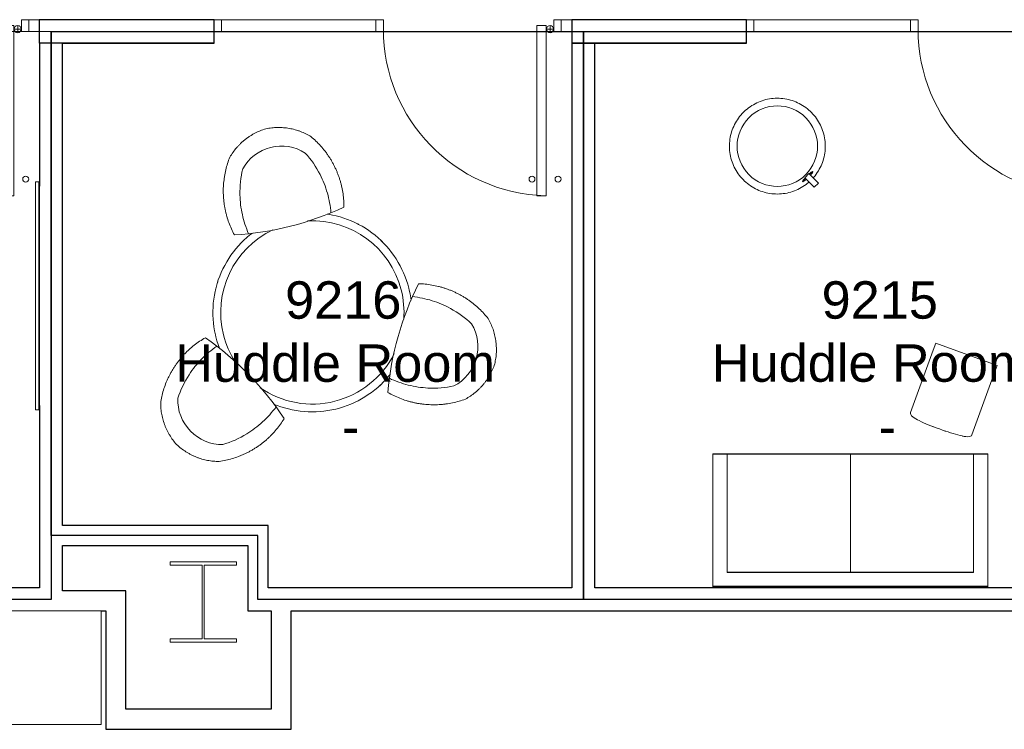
# Model space of a CAD drawing. Header units: inches. Extents: x -1 to 4727, y -3 to 1727.
# Tile 51 of 163: x 2143 to 2351, y 1135 to 1285. Entities that reach past the tile are written whole.
import ezdxf

# ---------------------------------------------------------------- set-up
doc = ezdxf.new("R2010")
doc.units = ezdxf.units.IN
doc.header["$LTSCALE"] = 42
doc.header["$MEASUREMENT"] = 0
doc.layers.get('0').update_dxf_attribs({"linetype": 'CONTINUOUS'})
for name, color, linetype in [('I-DOOR', 9, 'CONTINUOUS'), ('I-EQPM', 8, 'CONTINUOUS'), ('I-FURN', 8, 'CONTINUOUS'), ('I-FURN-CHAR', 9, 'CONTINUOUS'), ('I-GLAZ', 8, 'CONTINUOUS'), ('I-WALL', 8, 'CONTINUOUS'), ('Room Names & IDs', 7, 'CONTINUOUS'), ('S-COLS', 7, 'CONTINUOUS'), ('triLabelLayer', 7, 'CONTINUOUS'), ('triSpaceLayer', 7, 'CONTINUOUS')]:
    doc.layers.add(name, color=color, linetype=linetype)
doc.styles.add('PDF Helvetica', font='Helvetica.ttf')
doc.styles.get("Standard").update_dxf_attribs({"font": 'romans.shx'})

# ---------------------------------------------------------------- blocks, each defined once
blk = doc.blocks.new('Door CW - Single - Offset Pivot Hinge - Single Swing - w Rails - Default - Interior CISCO-7565933-FURNITURE PLAN - FLOOR 09 - WEST')
at = {"lineweight": 9}
for p, q in [((14.38, -35.92), (14.38, 0)), ((14.38, 0), (16.38, 0)), ((16.38, -35.92), (16.38, 0)), ((17.19, -1.5), (17.19, 0)), ((16.44, -0.75), (17.94, -0.75)), ((14.38, -35.92), (16.38, -35.92))]:
    blk.add_line(p, q, dxfattribs=at)
for centre, radius in [((17.19, -0.75), 0.75), ((13.38, -32.42), 0.625), ((18.88, -32.42), 0.625)]:
    blk.add_circle(centre, radius, dxfattribs=at)
blk.add_arc((17.19, -0.75), 35.19, 180, 268.2697, dxfattribs=at)
blk = doc.blocks.new('Board-Presentation-Egan_Visual-Aluminum_Frame_Markerboard - 24w x 36h - EganBoard Porcelain Curved Frame-4202247-FURNITURE PLAN - FLOOR 09 - WEST')
at = {"lineweight": 9}
for p, q in [((-1.31, 0.03), (-1.31, -0.59)), ((46.78, 0.06), (-1.28, 0.06)), ((-0.68, 0.06), (-1.28, 0.06)), ((-0.68, 0.11), (-0.68, 0.06)), ((46.15, 0.14), (-0.65, 0.14)), ((-0.43, 0.14), (-0.65, 0.14)), ((-0.43, 0.17), (-0.43, 0.14)), ((45.9, 0.2), (-0.4, 0.2)), ((45.93, 0.14), (45.93, 0.17)), ((46.15, 0.14), (45.93, 0.14)), ((46.18, 0.06), (46.18, 0.11)), ((46.78, 0.06), (46.18, 0.06)), ((46.81, -0.59), (46.81, 0.03)), ((-1.28, -0.62), (46.78, -0.62))]:
    blk.add_line(p, q, dxfattribs=at)
for centre, radius, start, end in [((-1.28, 0.03), 0.03, 90, 180), ((-0.65, 0.11), 0.03, 90, 180), ((-0.4, 0.17), 0.027, 90, 180), ((45.9, 0.17), 0.027, 0, 90), ((46.15, 0.11), 0.03, 360, 90), ((46.78, 0.03), 0.03, 360, 90), ((-1.28, -0.59), 0.03, 180, 270), ((46.78, -0.59), 0.03, 270, 0)]:
    blk.add_arc(centre, radius, start, end, dxfattribs=at)
blk = doc.blocks.new('Intelligent Lockers - Intelligent Lockers-4226083-FURNITURE PLAN - FLOOR 09 - WEST')
at = {"lineweight": 9}
for p, q in [((2329.35, 1776.88), (2401.35, 1776.88)), ((2329.35, 1776.88), (2329.35, 1752.88)), ((2401.35, 1776.88), (2401.35, 1752.88)), ((2401.35, 1752.88), (2329.35, 1752.88))]:
    blk.add_line(p, q, dxfattribs=at)
blk = doc.blocks.new('Door CW - Single - Offset Pivot Hinge - Single Swing - w Rails - Default - Interior CISCO-V10-FURNITURE PLAN - FLOOR 09 - EAST')
at = {"lineweight": 9}
for p, q in [((14.38, -35.92), (14.38, 0)), ((14.38, 0), (16.38, 0)), ((16.38, -35.92), (16.38, 0)), ((17.19, -1.5), (17.19, 0)), ((16.44, -0.75), (17.94, -0.75)), ((14.38, -35.92), (16.38, -35.92))]:
    blk.add_line(p, q, dxfattribs=at)
for centre, radius in [((17.19, -0.75), 0.75), ((13.38, -32.42), 0.625), ((18.88, -32.42), 0.625)]:
    blk.add_circle(centre, radius, dxfattribs=at)
blk.add_arc((17.19, -0.75), 35.19, 180, 268.2697, dxfattribs=at)
blk = doc.blocks.new('Rectangular Mullion - IOC - Typical-7565934-FURNITURE PLAN - FLOOR 09 - EAST')
at = {"lineweight": 18}
for p, q in [((-0.78125, 1.25), (0.78125, 1.25)), ((-0.78125, -1.25), (-0.78125, 1.25)), ((0.78125, 1.25), (0.78125, -1.25)), ((0.78125, -1.25), (-0.78125, -1.25))]:
    blk.add_line(p, q, dxfattribs=at)
blk = doc.blocks.new('Stool - Pouf - Hightower - Kona - Round - light blue neon-V238-FURNITURE PLAN - FLOOR 09 - EAST')
at = {"lineweight": 9}
for p, q in [((9.11, 2.25), (9.06, 2.25)), ((8.8, 1.38), (8.8, 0.13)), ((8.8, 1.38), (9.97, 1.38)), ((9.97, 0.13), (8.8, 0.13)), ((9.97, 1.38), (11.65, 1.38)), ((11.65, 0.13), (9.97, 0.13)), ((11.65, 0.13), (11.65, 1.38)), ((9.06, -0.75), (9.11, -0.75))]:
    blk.add_line(p, q, dxfattribs=at)
at = {"lineweight": 9, "flags": 128}
for points in [[(10.09, 1.38), (10.08, 1.56), (10.04, 1.96), (9.99, 2.36), (9.91, 2.76), (9.83, 3.16), (9.72, 3.55), (9.6, 3.93), (9.47, 4.32), (9.32, 4.69), (9.15, 5.06), (8.97, 5.42), (8.78, 5.78), (8.57, 6.13), (8.35, 6.46), (8.11, 6.79), (7.87, 7.11), (7.61, 7.42), (7.33, 7.72), (7.05, 8.01), (6.75, 8.29), (6.45, 8.55), (6.13, 8.8), (5.8, 9.04), (5.47, 9.26), (5.12, 9.48), (4.77, 9.67), (4.41, 9.86), (4.04, 10.03), (3.67, 10.18), (3.29, 10.32), (2.9, 10.44), (2.51, 10.55), (2.12, 10.64), (1.72, 10.72), (1.32, 10.78), (0.92, 10.83), (0.51, 10.86), (0.11, 10.87), (-0.3, 10.86), (-0.7, 10.84), (-1.1, 10.81), (-1.5, 10.76), (-1.9, 10.69), (-2.3, 10.6), (-2.69, 10.5), (-3.08, 10.39), (-3.46, 10.26), (-3.84, 10.11), (-4.21, 9.95), (-4.57, 9.78), (-4.93, 9.59), (-5.28, 9.38), (-5.62, 9.16), (-5.95, 8.93), (-6.28, 8.69), (-6.59, 8.43), (-6.89, 8.16), (-7.18, 7.88), (-7.46, 7.59), (-7.73, 7.28), (-7.98, 6.97), (-8.22, 6.64), (-8.45, 6.31), (-8.67, 5.97), (-8.87, 5.62), (-9.06, 5.26), (-9.23, 4.89), (-9.39, 4.52), (-9.53, 4.14), (-9.66, 3.76), (-9.77, 3.37), (-9.87, 2.98), (-9.95, 2.58), (-10.01, 2.18), (-10.06, 1.78), (-10.1, 1.38), (-10.11, 0.97), (-10.12, 0.75)], [(8.91, 1.38), (8.93, 1.6), (8.95, 1.88), (8.98, 2.08), (9.02, 2.21), (9.06, 2.25)], [(-10.12, 0.75), (-10.11, 0.35), (-10.08, -0.06), (-10.04, -0.46), (-9.99, -0.86), (-9.91, -1.26), (-9.83, -1.65), (-9.72, -2.04), (-9.6, -2.43), (-9.47, -2.81), (-9.32, -3.19), (-9.15, -3.56), (-8.97, -3.92), (-8.78, -4.27), (-8.57, -4.62), (-8.35, -4.96), (-8.11, -5.29), (-7.87, -5.61), (-7.61, -5.92), (-7.33, -6.22), (-7.05, -6.5), (-6.75, -6.78), (-6.45, -7.04), (-6.13, -7.3), (-5.8, -7.53), (-5.47, -7.76), (-5.12, -7.97), (-4.77, -8.17), (-4.41, -8.35), (-4.04, -8.52), (-3.67, -8.68), (-3.29, -8.82), (-2.9, -8.94), (-2.51, -9.05), (-2.12, -9.14), (-1.72, -9.22), (-1.32, -9.28), (-0.92, -9.32), (-0.51, -9.35), (-0.11, -9.36), (0.3, -9.36), (0.7, -9.34), (1.1, -9.3), (1.5, -9.25), (1.9, -9.18), (2.3, -9.1), (2.69, -9), (3.08, -8.88), (3.46, -8.75), (3.84, -8.61), (4.21, -8.45), (4.57, -8.27), (4.93, -8.08), (5.28, -7.88), (5.62, -7.66), (5.95, -7.43), (6.28, -7.18), (6.59, -6.92), (6.89, -6.65), (7.18, -6.37), (7.46, -6.08), (7.73, -5.78), (7.98, -5.46), (8.22, -5.14), (8.45, -4.8), (8.67, -4.46), (8.87, -4.11), (9.06, -3.75), (9.23, -3.39), (9.39, -3.01), (9.53, -2.64), (9.66, -2.25), (9.77, -1.86), (9.87, -1.47), (9.95, -1.07), (10.01, -0.68), (10.06, -0.27), (10.1, 0.13)], [(9.06, -0.75), (9.02, -0.7), (8.98, -0.58), (8.95, -0.37), (8.93, -0.1), (8.91, 0.12)]]:
    blk.add_lwpolyline(points, dxfattribs=at)
at = {"lineweight": 9}
for start, end in [(0, 180), (360, 180), (180, 360), (180, 360)]:
    blk.add_arc((0, 0.75), 8.5, start, end, dxfattribs=at)
for start_param, end_param in [(0, 1.137655), (5.14553, 6.283185), (2.003938, 3.141593), (3.141593, 4.279248)]:
    blk.add_ellipse((9.11, 0.75), major_axis=(0, 1.5), ratio=0.108931, start_param=start_param, end_param=end_param, dxfattribs=at)
blk = doc.blocks.new('Andreu World_Arc Table - ME-5486 21_-3771805-FURNITURE PLAN - FLOOR 09 - EAST')
at = {"lineweight": 9}
for p, q in [((-8.37, 6.89), (-8.37, -6.89)), ((-8.37, 6.89), (-6.79, 6.89)), ((-6.79, 6.89), (7.19, 6.89)), ((-6.79, -6.89), (-8.37, -6.89)), ((7.19, -6.89), (-6.79, -6.89))]:
    blk.add_line(p, q, dxfattribs=at)
for points, knots in [([(8.37, 0), (8.37, 1.91), (8.31, 4.3), (7.85, 6.89), (7.19, 6.89)], [-0.3504491, -0.3504491, -0.3504491, -0.3504491, -0.1579385, 0, 0, 0, 0]), ([(7.19, -6.89), (7.85, -6.89), (8.31, -4.3), (8.37, -1.91), (8.37, 0)], [-0.3504491, -0.3504491, -0.3504491, -0.3504491, -0.1925106, 0, 0, 0, 0])]:
    blk.add_open_spline(points, degree=3, knots=knots, dxfattribs=at)
for points in [[(8.11, 5.16), (8.11, 5.15), (8.11, 5.13), (8.12, 5.11)], [(8.36, 1.45), (8.36, 1.38), (8.36, 1.3), (8.36, 1.22)], [(8.36, -1.22), (8.36, -1.3), (8.36, -1.38), (8.36, -1.46)], [(8.12, -5.11), (8.11, -5.13), (8.11, -5.15), (8.11, -5.16)]]:
    blk.add_open_spline(points, degree=3, dxfattribs=at)
blk = doc.blocks.new('Table - With Chairs - Round - 42_-5265661-FURNITURE PLAN - FLOOR 09 - EAST')
at = {"lineweight": 9}
for centre, start, end in [((-66.87, 40.9), 319.0923, 340.9077), ((74.82, 40.9), 199.0923, 220.9077), ((3.98, -81.81), 79.0923, 100.9077)]:
    blk.add_arc(centre, 63.02, start, end, dxfattribs=at)
for centre, major_axis, start_param, end_param in [((-19.14, 13.47), (-6.73, 6.22), 5.68358, 6.517561), ((27.09, 13.47), (6.73, 6.22), 6.048809, 6.88279), ((-19.24, 13.28), (-8.75, 2.72), 6.048809, 6.88279), ((27.19, 13.28), (8.75, 2.72), 5.68358, 6.517561), ((3.87, -26.75), (2.02, 8.94), 2.541988, 3.375969), ((4.08, -26.75), (-2.02, 8.94), 2.907216, 3.741198)]:
    blk.add_ellipse(centre, major_axis=major_axis, ratio=0.999075, start_param=start_param, end_param=end_param, dxfattribs=at)
for points, knots in [([(-30.66, 20), (-30.43, 20.35), (-29.95, 21.04), (-29.28, 21.83), (-28.7, 22.42), (-28.24, 22.84), (-27.76, 23.24), (-27.27, 23.62), (-26.77, 23.97), (-26.24, 24.29), (-25.7, 24.59), (-24.97, 24.96), (-24.03, 25.34), (-23.24, 25.58), (-22.84, 25.68)], [-1, -1, -1, -1, -0.875, -0.75, -0.6875, -0.625, -0.5625, -0.5, -0.4375, -0.375, -0.3125, -0.25, -0.125, 0, 0, 0, 0]), ([(-22.84, 25.68), (-22.37, 25.73), (-21.43, 25.8), (-20.03, 25.79), (-18.85, 25.7), (-17.91, 25.58), (-17.22, 25.46), (-16.53, 25.32), (-15.84, 25.15), (-15.16, 24.95), (-14.49, 24.73), (-13.83, 24.49), (-13.17, 24.22), (-12.52, 23.93), (-11.89, 23.61), (-11.27, 23.28), (-10.45, 22.79), (-9.47, 22.13), (-8.36, 21.26), (-7.66, 20.62), (-7.31, 20.29)], [-1, -1, -1, -1, -0.916667, -0.833333, -0.75, -0.708333, -0.666667, -0.625, -0.583333, -0.541667, -0.5, -0.458333, -0.416667, -0.375, -0.333333, -0.291667, -0.25, -0.166667, -0.083333, 0, 0, 0, 0]), ([(15.27, 20.29), (15.61, 20.62), (16.31, 21.26), (17.42, 22.13), (18.41, 22.79), (19.22, 23.28), (19.84, 23.61), (20.47, 23.93), (21.12, 24.22), (21.78, 24.49), (22.44, 24.73), (23.11, 24.95), (23.79, 25.15), (24.48, 25.32), (25.17, 25.46), (25.87, 25.58), (26.8, 25.7), (27.98, 25.79), (29.38, 25.8), (30.32, 25.73), (30.79, 25.68)], [-1, -1, -1, -1, -0.916667, -0.833333, -0.75, -0.708333, -0.666667, -0.625, -0.583333, -0.541667, -0.5, -0.458333, -0.416667, -0.375, -0.333333, -0.291667, -0.25, -0.166667, -0.083333, 0, 0, 0, 0]), ([(30.79, 25.68), (31.19, 25.58), (31.98, 25.34), (32.92, 24.96), (33.65, 24.59), (34.19, 24.29), (34.72, 23.97), (35.23, 23.62), (35.72, 23.24), (36.19, 22.84), (36.65, 22.42), (37.23, 21.83), (37.9, 21.04), (38.39, 20.35), (38.61, 20)], [-1, -1, -1, -1, -0.875, -0.75, -0.6875, -0.625, -0.5625, -0.5, -0.4375, -0.375, -0.3125, -0.25, -0.125, 0, 0, 0, 0]), ([(-8.36, 17.48), (-9.46, 18.38), (-11.83, 19.97), (-16.15, 21.78), (-19.36, 22.33), (-21.18, 22.4)], [-1, -1, -1, -1, -0.7, -0.4, 0, 0, 0, 0]), ([(16.32, 17.48), (17.42, 18.38), (19.78, 19.97), (24.11, 21.78), (27.31, 22.33), (29.14, 22.4)], [-1, -1, -1, -1, -0.7, -0.4, 0, 0, 0, 0]), ([(-31.67, 10.39), (-31.78, 10.78), (-31.97, 11.58), (-32.11, 12.59), (-32.16, 13.4), (-32.17, 14.02), (-32.15, 14.64), (-32.1, 15.25), (-32.02, 15.87), (-31.91, 16.48), (-31.78, 17.09), (-31.56, 17.89), (-31.21, 18.86), (-30.86, 19.62), (-30.66, 20)], [-1, -1, -1, -1, -0.875, -0.75, -0.6875, -0.625, -0.5625, -0.5, -0.4375, -0.375, -0.3125, -0.25, -0.125, 0, 0, 0, 0]), ([(38.61, 20), (38.81, 19.62), (39.16, 18.86), (39.51, 17.89), (39.73, 17.09), (39.87, 16.48), (39.98, 15.87), (40.05, 15.25), (40.1, 14.64), (40.12, 14.02), (40.11, 13.4), (40.06, 12.59), (39.92, 11.58), (39.74, 10.78), (39.62, 10.39)], [-1, -1, -1, -1, -0.875, -0.75, -0.6875, -0.625, -0.5625, -0.5, -0.4375, -0.375, -0.3125, -0.25, -0.125, 0, 0, 0, 0]), ([(-17.33, 1.95), (-18.66, 2.45), (-21.22, 3.7), (-24.95, 6.54), (-27.03, 9.05), (-28, 10.59)], [-1, -1, -1, -1, -0.7, -0.4, 0, 0, 0, 0]), ([(25.28, 1.95), (26.62, 2.45), (29.17, 3.7), (32.91, 6.54), (34.98, 9.05), (35.95, 10.59)], [-1, -1, -1, -1, -0.7, -0.4, 0, 0, 0, 0]), ([(-19.24, -0.37), (-19.7, -0.24), (-20.6, 0.05), (-21.91, 0.58), (-22.98, 1.1), (-23.8, 1.56), (-24.41, 1.93), (-25, 2.32), (-25.57, 2.74), (-26.13, 3.17), (-26.68, 3.62), (-27.2, 4.1), (-27.71, 4.59), (-28.2, 5.1), (-28.67, 5.63), (-29.12, 6.17), (-29.7, 6.92), (-30.36, 7.89), (-31.07, 9.11), (-31.48, 9.95), (-31.67, 10.39)], [-1, -1, -1, -1, -0.916667, -0.833333, -0.75, -0.708333, -0.666667, -0.625, -0.583333, -0.541667, -0.5, -0.458333, -0.416667, -0.375, -0.333333, -0.291667, -0.25, -0.166667, -0.083333, 0, 0, 0, 0]), ([(39.62, 10.39), (39.43, 9.95), (39.02, 9.11), (38.31, 7.89), (37.65, 6.92), (37.07, 6.17), (36.62, 5.63), (36.15, 5.1), (35.66, 4.59), (35.15, 4.1), (34.63, 3.62), (34.09, 3.17), (33.53, 2.74), (32.95, 2.32), (32.36, 1.93), (31.76, 1.56), (30.93, 1.1), (29.87, 0.58), (28.56, 0.05), (27.65, -0.24), (27.19, -0.37)], [-1, -1, -1, -1, -0.916667, -0.833333, -0.75, -0.708333, -0.666667, -0.625, -0.583333, -0.541667, -0.5, -0.458333, -0.416667, -0.375, -0.333333, -0.291667, -0.25, -0.166667, -0.083333, 0, 0, 0, 0]), ([(-4.85, -36.07), (-5.13, -35.68), (-5.66, -34.9), (-6.36, -33.68), (-6.87, -32.62), (-7.23, -31.75), (-7.48, -31.09), (-7.7, -30.42), (-7.89, -29.74), (-8.07, -29.05), (-8.21, -28.36), (-8.33, -27.66), (-8.43, -26.96), (-8.5, -26.25), (-8.54, -25.55), (-8.56, -24.84), (-8.55, -23.89), (-8.47, -22.71), (-8.27, -21.31), (-8.07, -20.38), (-7.95, -19.92)], [-1, -1, -1, -1, -0.916667, -0.833333, -0.75, -0.708333, -0.666667, -0.625, -0.583333, -0.541667, -0.5, -0.458333, -0.416667, -0.375, -0.333333, -0.291667, -0.25, -0.166667, -0.083333, 0, 0, 0, 0]), ([(-4.99, -19.42), (-5.22, -20.83), (-5.42, -23.67), (-4.82, -28.32), (-3.69, -31.37), (-2.84, -32.99)], [-1, -1, -1, -1, -0.7, -0.4, 0, 0, 0, 0]), ([(12.94, -19.42), (13.18, -20.83), (13.37, -23.67), (12.77, -28.32), (11.64, -31.37), (10.79, -32.99)], [-1, -1, -1, -1, -0.7, -0.4, 0, 0, 0, 0]), ([(15.9, -19.92), (16.02, -20.38), (16.22, -21.31), (16.42, -22.71), (16.5, -23.89), (16.51, -24.84), (16.49, -25.55), (16.45, -26.25), (16.38, -26.96), (16.28, -27.66), (16.16, -28.36), (16.02, -29.05), (15.85, -29.74), (15.65, -30.42), (15.43, -31.09), (15.18, -31.75), (14.82, -32.62), (14.31, -33.68), (13.61, -34.9), (13.09, -35.68), (12.81, -36.07)], [-1, -1, -1, -1, -0.916667, -0.833333, -0.75, -0.708333, -0.666667, -0.625, -0.583333, -0.541667, -0.5, -0.458333, -0.416667, -0.375, -0.333333, -0.291667, -0.25, -0.166667, -0.083333, 0, 0, 0, 0]), ([(3.98, -39.99), (3.55, -39.98), (2.72, -39.9), (1.7, -39.72), (0.9, -39.51), (0.3, -39.32), (-0.28, -39.11), (-0.85, -38.87), (-1.41, -38.61), (-1.95, -38.31), (-2.48, -38), (-3.17, -37.54), (-3.97, -36.92), (-4.57, -36.36), (-4.85, -36.07)], [-1, -1, -1, -1, -0.875, -0.75, -0.6875, -0.625, -0.5625, -0.5, -0.4375, -0.375, -0.3125, -0.25, -0.125, 0, 0, 0, 0]), ([(12.81, -36.07), (12.52, -36.36), (11.92, -36.92), (11.12, -37.54), (10.44, -38), (9.91, -38.31), (9.36, -38.61), (8.8, -38.87), (8.23, -39.11), (7.65, -39.32), (7.05, -39.51), (6.25, -39.72), (5.24, -39.9), (4.4, -39.98), (3.98, -39.99)], [-1, -1, -1, -1, -0.875, -0.75, -0.6875, -0.625, -0.5625, -0.5, -0.4375, -0.375, -0.3125, -0.25, -0.125, 0, 0, 0, 0])]:
    blk.add_open_spline(points, degree=3, knots=knots, dxfattribs=at)
blk = doc.blocks.new('Table-Round - Default-V317-FURNITURE PLAN - FLOOR 09 - EAST')
at = {"lineweight": 9, "flags": 128}
for points in [[(12.67, 16.75), (12.04, 17.2), (11.35, 17.67), (10.63, 18.11), (9.9, 18.52), (9.15, 18.9), (8.39, 19.25), (7.61, 19.57), (6.82, 19.86), (6.02, 20.12), (5.21, 20.34), (4.39, 20.54), (3.57, 20.69), (2.74, 20.82), (1.9, 20.91), (1.07, 20.97), (0.23, 21), (-0.61, 20.99), (-1.45, 20.95), (-2.29, 20.87), (-3.12, 20.77), (-3.95, 20.63), (-4.77, 20.45), (-5.59, 20.24), (-6.39, 20), (-7.19, 19.73), (-7.97, 19.43), (-8.74, 19.1), (-9.5, 18.73), (-10.24, 18.34), (-10.96, 17.91), (-11.67, 17.46), (-12.36, 16.98), (-12.67, 16.74)], [(-20.83, 2.6), (-20.89, 2.13), (-20.96, 1.29), (-21, 0.45), (-21, 0)], [(21, 0), (20.98, 0.84), (20.93, 1.68), (20.85, 2.51), (20.84, 2.6)], [(-21, 0), (-20.98, -0.84), (-20.93, -1.68), (-20.85, -2.51), (-20.73, -3.35), (-20.58, -4.17), (-20.4, -4.99), (-20.18, -5.8), (-19.93, -6.61), (-19.65, -7.4), (-19.34, -8.18), (-19, -8.94), (-18.63, -9.7), (-18.22, -10.43), (-17.79, -11.15), (-17.33, -11.86), (-16.84, -12.54), (-16.33, -13.2), (-15.79, -13.85), (-15.22, -14.47), (-14.63, -15.06), (-14.02, -15.64), (-13.38, -16.19), (-12.72, -16.71), (-12.04, -17.2), (-11.35, -17.67), (-10.63, -18.11), (-9.9, -18.52), (-9.15, -18.9), (-8.39, -19.25), (-8.16, -19.34)], [(8.16, -19.34), (8.74, -19.1), (9.5, -18.73), (10.24, -18.34), (10.96, -17.91), (11.67, -17.46), (12.36, -16.98), (13.03, -16.47), (13.68, -15.94), (14.3, -15.38), (14.91, -14.79), (15.49, -14.18), (16.04, -13.55), (16.57, -12.9), (17.07, -12.23), (17.55, -11.54), (17.99, -10.83), (18.41, -10.1), (18.8, -9.35), (19.16, -8.59), (19.49, -7.82), (19.79, -7.03), (20.05, -6.24), (20.29, -5.43), (20.49, -4.62), (20.65, -3.79), (20.79, -2.96), (20.89, -2.13), (20.96, -1.29), (21, -0.45), (21, 0)]]:
    blk.add_lwpolyline(points, dxfattribs=at)
at = {"lineweight": 9}
for radius, start, end in [(19.35, 41.1117, 138.8883), (21, 109.1201, 109.2857), (21, 100.5805, 100.7143), (21, 117.8571, 118.9284), (19.35, 161.6287, 180), (19.35, 360, 18.3713), (19.35, 180, 258.7378), (19.35, 281.2622, 360), (21, 199.2857, 199.5751), (21, 340.4249, 340.7143), (21, 207.023, 207.8571), (21, 332.1429, 332.977), (21, 211.0926, 212.1429), (21, 327.8571, 328.9074), (21, 228.0549, 229.2857), (21, 310.7143, 311.9451), (21, 297.8571, 298.9284)]:
    blk.add_arc((0, 0), radius, start, end, dxfattribs=at)
blk = doc.blocks.new('Couch - Generic Sylex - Use Type Catalog-5756815-FURNITURE PLAN - FLOOR 09 - EAST')
at = {"lineweight": 9}
for p, q in [((0, -14), (0, 44)), ((0, 44), (28, 44)), ((28, 44), (28, -14)), ((28, 41), (28, 44)), ((28, 41), (3, 41)), ((3, 41), (3, -11)), ((3, 15), (28, 15)), ((3, -11), (28, -11)), ((28, -14), (28, -11)), ((28, -14), (0, -14))]:
    blk.add_line(p, q, dxfattribs=at)
blk = doc.blocks.new('W-Wide Flange-Column - W14X100-2731370-FURNITURE PLAN - FLOOR 09 - WEST')
at = {"lineweight": 18}
for p, q in [((7, 8.5), (-7, 8.5)), ((-7, 8.5), (-7, 7.79)), ((7, 7.79), (7, 8.5)), ((-7, 7.79), (-0.22, 7.79)), ((-0.22, 7.79), (-0.22, -7.79)), ((0.22, -7.79), (0.22, 7.79)), ((0.22, 7.79), (7, 7.79)), ((-0.22, -7.79), (-7, -7.79)), ((-7, -7.79), (-7, -8.5)), ((7, -7.79), (0.22, -7.79)), ((7, -8.5), (7, -7.79)), ((-7, -8.5), (7, -8.5))]:
    blk.add_line(p, q, dxfattribs=at)
blk = doc.blocks.new('W-Wide Flange-Column - W14X100-2731370-FURNITURE PLAN - FLOOR 09 - EAST')
at = {"lineweight": 18}
for p, q in [((7, 8.5), (-7, 8.5)), ((-7, 8.5), (-7, 7.79)), ((7, 7.79), (7, 8.5)), ((-7, 7.79), (-0.22, 7.79)), ((-0.22, 7.79), (-0.22, -7.79)), ((0.22, -7.79), (0.22, 7.79)), ((0.22, 7.79), (7, 7.79)), ((-0.22, -7.79), (-7, -7.79)), ((-7, -7.79), (-7, -8.5)), ((7, -7.79), (0.22, -7.79)), ((7, -8.5), (7, -7.79)), ((-7, -8.5), (7, -8.5))]:
    blk.add_line(p, q, dxfattribs=at)
blk = doc.blocks.new('columns')
at = {"layer": 'S-COLS'}
for name in ['W-Wide Flange-Column - W14X100-2731370-FURNITURE PLAN - FLOOR 09 - WEST', 'W-Wide Flange-Column - W14X100-2731370-FURNITURE PLAN - FLOOR 09 - EAST']:
    blk.add_blockref(name, (2649.51, 742), dxfattribs=at)

msp = doc.modelspace()

# ---------------------------------------------------------------- linework, layer by layer
at = {"layer": 'I-DOOR', "lineweight": 18}
for p, q in [((2145.09, 1285), (2143.53, 1285)), ((2143.53, 1285), (2143.53, 1282.5)), ((2145.09, 1282.5), (2145.09, 1285)), ((2296.56, 1285), (2296.56, 1282.5)), ((2143.53, 1282.5), (2145.09, 1282.5))]:
    msp.add_line(p, q, dxfattribs=at)
at = {"layer": 'I-DOOR', "lineweight": 9}
for p, q in [((2147.25, 1285), (2145.09, 1285)), ((2147.25, 1285), (2145.09, 1285)), ((2259.69, 1285), (2257.47, 1285)), ((2147.25, 1282.5), (2145.09, 1282.5)), ((2147.25, 1282.5), (2145.09, 1282.5)), ((2259.69, 1282.5), (2257.47, 1282.5))]:
    msp.add_line(p, q, dxfattribs=at)
at = {"layer": 'I-GLAZ', "lineweight": 18}
for p, q in [((2185.75, 1285), (2184.19, 1285)), ((2184.19, 1285), (2184.19, 1282.5)), ((2185.75, 1282.5), (2185.75, 1285)), ((2298.13, 1285), (2296.56, 1285)), ((2298.13, 1282.5), (2298.13, 1285)), ((2184.19, 1282.5), (2185.75, 1282.5)), ((2296.56, 1282.5), (2298.13, 1282.5))]:
    msp.add_line(p, q, dxfattribs=at)
at = {"layer": 'I-GLAZ', "lineweight": 9}
for p, q in [((2218.34, 1285), (2185.75, 1285)), ((2331.22, 1285), (2298.13, 1285)), ((2218.34, 1282.5), (2185.75, 1282.5)), ((2331.22, 1282.5), (2298.13, 1282.5))]:
    msp.add_line(p, q, dxfattribs=at)
at = {"layer": 'I-WALL'}
for p, q in [((2147.25, 1285), (2147.25, 1280.06)), ((2184.19, 1285), (2147.25, 1285)), ((2147.25, 1285), (2147.25, 1280.06)), ((2184.19, 1284.94), (2147.25, 1284.94)), ((2184.19, 1280.06), (2184.19, 1285)), ((2296.56, 1285), (2259.69, 1285)), ((2259.69, 1285), (2259.69, 1280.13)), ((2296.56, 1284.94), (2259.69, 1284.94)), ((2296.56, 1280.06), (2296.56, 1285)), ((2147.25, 1280.13), (2184.19, 1280.13)), ((2147.25, 1280.06), (2147.31, 1280.06)), ((2147.25, 1280.06), (2147.31, 1280.06)), ((2147.31, 1280.06), (2147.31, 1249.81)), ((2147.31, 1280.06), (2147.31, 1249.81)), ((2152.19, 1178.19), (2152.19, 1280.06)), ((2152.19, 1178.19), (2152.19, 1280.06)), ((2152.19, 1280.06), (2184.19, 1280.06)), ((2259.69, 1280.13), (2259.69, 1280.06)), ((2259.69, 1280.13), (2296.56, 1280.13)), ((2259.69, 1280.06), (2259.69, 1165)), ((2259.69, 1280.06), (2296.56, 1280.06)), ((2264.56, 1165), (2264.56, 1280.13)), ((2147.31, 1203.51), (2147.31, 1165)), ((2147.31, 1203.51), (2147.31, 1165)), ((2195.56, 1178.19), (2152.19, 1178.19)), ((2195.56, 1178.19), (2152.19, 1178.19)), ((2195.56, 1165), (2195.56, 1178.19)), ((2195.56, 1165), (2195.56, 1178.19)), ((2152.19, 1164.38), (2152.19, 1173.94)), ((2152.19, 1173.94), (2191.31, 1173.94)), ((2152.19, 1164.38), (2152.19, 1173.94)), ((2152.19, 1173.94), (2191.31, 1173.94)), ((2191.31, 1173.94), (2191.31, 1160.12)), ((2191.31, 1173.94), (2191.31, 1160.12)), ((2147.31, 1165), (2039.81, 1165)), ((2165.56, 1164.38), (2152.19, 1164.38)), ((2165.56, 1164.38), (2152.19, 1164.38)), ((2165.56, 1139.38), (2165.56, 1164.38)), ((2165.56, 1139.38), (2165.56, 1164.38)), ((2259.69, 1165), (2195.56, 1165)), ((2372.56, 1165), (2264.56, 1165)), ((2160.31, 1160.12), (2161.31, 1160.12)), ((2160.31, 1160.12), (2161.31, 1160.12)), ((2161.31, 1160.12), (2161.31, 1135.13)), ((2161.31, 1160.12), (2161.31, 1135.13)), ((2191.31, 1160.12), (2196.23, 1160.12)), ((2191.31, 1160.12), (2196.23, 1160.12)), ((2196.23, 1160.12), (2196.23, 1139.38)), ((2196.23, 1160.12), (2196.23, 1139.38)), ((2200.48, 1135.13), (2200.48, 1160.12)), ((2200.48, 1135.13), (2200.48, 1160.12)), ((2200.48, 1160.12), (2525.94, 1160.12)), ((2196.23, 1139.38), (2165.56, 1139.38)), ((2196.23, 1139.38), (2165.56, 1139.38)), ((2161.31, 1135.13), (2200.48, 1135.13)), ((2161.31, 1135.13), (2200.48, 1135.13))]:
    msp.add_line(p, q, dxfattribs=at)
at = {"layer": 'triSpaceLayer'}
for points in [[(2149.75, 1282.51), (2149.75, 1162.56), (2037.44, 1162.56), (2037.38, 1282.56)], [(2262.13, 1162.56), (2193.44, 1162.56), (2193.44, 1176.06), (2149.75, 1176.06), (2149.75, 1282.51), (2262.13, 1282.51)], [(2375, 1282.52), (2375.53, 1162.56), (2262.13, 1162.56), (2262.13, 1282.51)]]:
    msp.add_lwpolyline(points, close=True, dxfattribs=at)

# ---------------------------------------------------------------- block references
at = {"layer": 'I-DOOR', "lineweight": 9, "xscale": -1, "rotation": 180}
msp.add_blockref('Rectangular Mullion - IOC - Typical-7565934-FURNITURE PLAN - FLOOR 09 - EAST', (2144.31, 1283.75), dxfattribs=at)
at = {"layer": 'I-DOOR', "xscale": -1, "rotation": 180}
for p in [(2219.13, 1283.75), (2256.69, 1283.75), (2332, 1283.75)]:
    msp.add_blockref('Rectangular Mullion - IOC - Typical-7565934-FURNITURE PLAN - FLOOR 09 - EAST', p, dxfattribs=at)
at = {"layer": 'I-DOOR'}
for name, p in [('Door CW - Single - Offset Pivot Hinge - Single Swing - w Rails - Default - Interior CISCO-7565933-FURNITURE PLAN - FLOOR 09 - WEST', (2125.53, 1283.75)), ('Door CW - Single - Offset Pivot Hinge - Single Swing - w Rails - Default - Interior CISCO-V10-FURNITURE PLAN - FLOOR 09 - EAST', (2237.91, 1283.75)), ('Door CW - Single - Offset Pivot Hinge - Single Swing - w Rails - Default - Interior CISCO-V10-FURNITURE PLAN - FLOOR 09 - EAST', (2350.78, 1283.75))]:
    msp.add_blockref(name, p, dxfattribs=at)
at = {"layer": 'I-EQPM', "lineweight": 9, "rotation": 269.9999999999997}
msp.add_blockref('Board-Presentation-Egan_Visual-Aluminum_Frame_Markerboard - 24w x 36h - EganBoard Porcelain Curved Frame-4202247-FURNITURE PLAN - FLOOR 09 - WEST', (2147.11, 1249.41), dxfattribs=at)
at = {"layer": 'I-FURN'}
for name, p, rotation in [('Stool - Pouf - Hightower - Kona - Round - light blue neon-V238-FURNITURE PLAN - FLOOR 09 - EAST', (2302.55, 1257.76), 314.999999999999), ('Table-Round - Default-V317-FURNITURE PLAN - FLOOR 09 - EAST', (2204.92, 1223.17), 194.2199740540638), ('Andreu World_Arc Table - ME-5486 21_-3771805-FURNITURE PLAN - FLOOR 09 - EAST', (2340.15, 1206.44), 249.999999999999)]:
    msp.add_blockref(name, p, dxfattribs=dict(at, rotation=rotation))
msp.add_blockref('Intelligent Lockers - Intelligent Lockers-4226083-FURNITURE PLAN - FLOOR 09 - WEST', (-241.04, -616.75), dxfattribs=at)
at = {"layer": 'I-FURN-CHAR'}
for name, p, rotation in [('Table - With Chairs - Round - 42_-5265661-FURNITURE PLAN - FLOOR 09 - EAST', (2208.78, 1224.15), 194.2199740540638), ('Couch - Generic Sylex - Use Type Catalog-5756815-FURNITURE PLAN - FLOOR 09 - EAST', (2333.49, 1165.34), 90.00000000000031), ('Couch - Generic Sylex - Use Type Catalog-5756815-FURNITURE PLAN - FLOOR 09 - EAST', (2333.49, 1165.24), 90.00000000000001)]:
    msp.add_blockref(name, p, dxfattribs=dict(at, rotation=rotation))
at = {"layer": 'S-COLS'}
msp.add_blockref('columns', (-467.63, 420), dxfattribs=at)

# ---------------------------------------------------------------- texts
at = {"layer": 'Room Names & IDs', "attachment_point": 4, "style": 'PDF Helvetica'}
for s, insert, char_height in [('9216', (2199.16, 1225.74), 7.902), ('9215', (2312.42, 1225.75), 7.902), ('Huddle Room', (2175.98, 1212.41), 7.9024), ('Huddle Room', (2289.24, 1212.42), 7.9024), ('-', (2211.18, 1199.08), 7.9), ('-', (2324.44, 1199.08), 7.9)]:
    msp.add_mtext(s, dxfattribs=dict(at, insert=insert, char_height=char_height))
at = {"layer": 'triLabelLayer', "color": 7, "char_height": 10, "attachment_point": 5}
for insert in [(2205.94, 1222.54), (2318.83, 1222.54)]:
    msp.add_mtext('{\\fSansSerif;\\H0.01;}', dxfattribs=dict(at, insert=insert))

doc.saveas('drawing.dxf')
